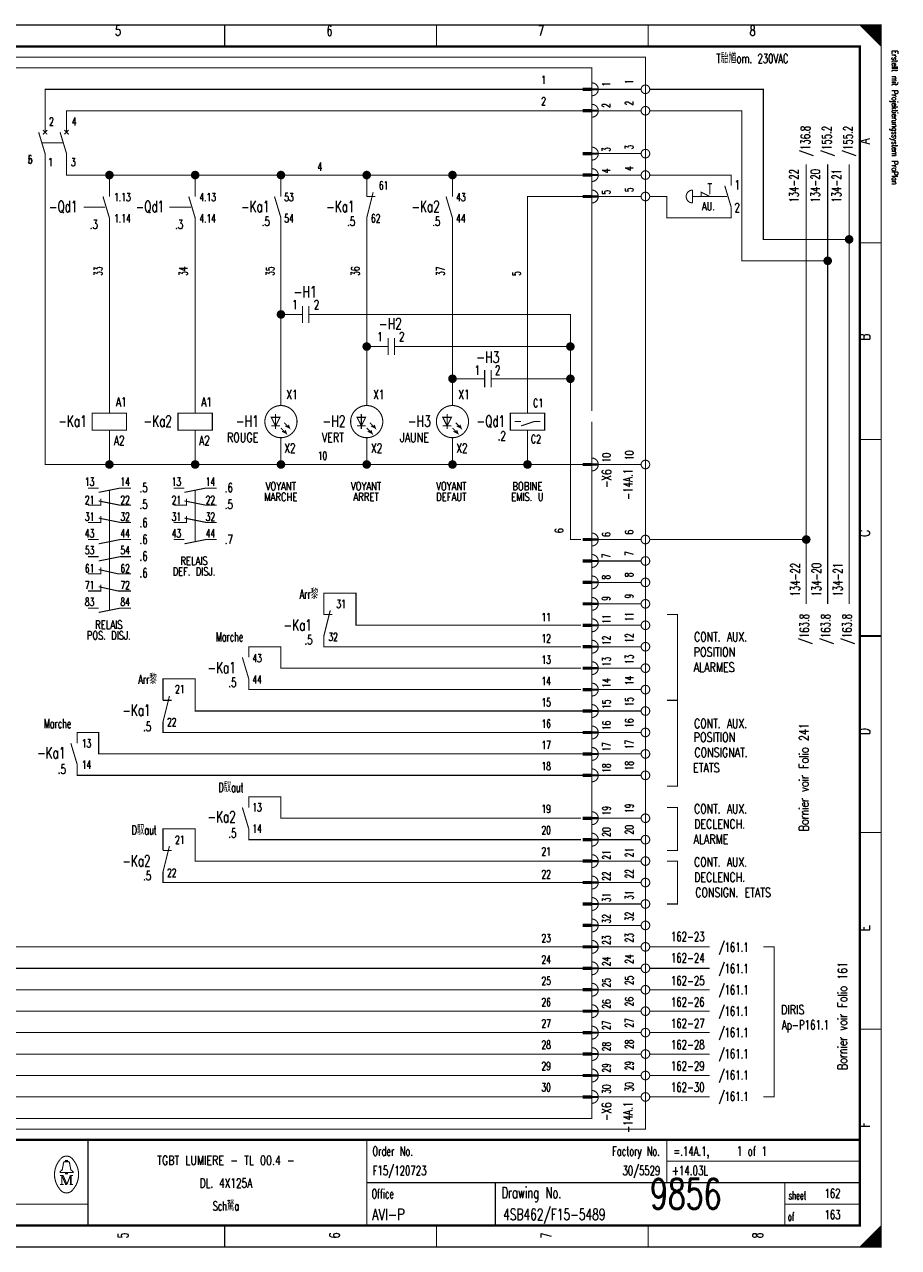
# Model space of a CAD drawing. Extents: x -1 to 409, y 0 to 286.
# Tile 2 of 2: x 205 to 409, y 0 to 285. Entities that reach past the tile are written whole.
import ezdxf
from ezdxf.enums import TextEntityAlignment as Align

# ---------------------------------------------------------------- set-up
doc = ezdxf.new("R2010")
doc.units = 0
doc.header["$MEASUREMENT"] = 0
doc.linetypes.add('GESTRICHELT', pattern=[3.75, 3, -0.75])
doc.layers.get('0').update_dxf_attribs({"color": 9, "linetype": 'CONTINUOUS'})
doc.layers.add('0L', color=7, linetype='CONTINUOUS')
doc.styles.get("Standard").update_dxf_attribs({"font": 'TXT', "bigfont": 'TXT'})

# ---------------------------------------------------------------- blocks, each defined once
blk = doc.blocks.new('BCIRCLE_FILLED')
at = {"color": 0, "linetype": 'Continuous', "const_width": 1, "flags": 128}
blk.add_lwpolyline([(0.5, 0, 1), (-0.5, 0, 1)], format="xyb", close=True, dxfattribs=at)

msp = doc.modelspace()

# ---------------------------------------------------------------- linework, layer by layer
at = {"color": 0, "const_width": 0.25, "flags": 128}
for points in [[(0, 142.5), (0, 285), (405, 285), (405, 0), (0, 0), (0, 142.5)], [(400, 285), (405, 280), (404.75, 280.25), (404.75, 285), (404.5, 285), (404.5, 280.5), (404.25, 280.75), (404.25, 285), (404, 285), (404, 281), (403.75, 281.25), (403.75, 285), (403.5, 285), (403.5, 281.5), (403.25, 281.75)], [(401.5, 283.5), (401.5, 285), (401.25, 285), (401.25, 283.75), (401, 284), (401, 285), (400.75, 285), (400.75, 284.25), (400.5, 284.5), (400.5, 285), (400.25, 285), (400.25, 284.75)], [(403.25, 281.75), (403.25, 285), (403, 285), (403, 282), (402.75, 282.25), (402.75, 285), (402.5, 285), (402.5, 282.5), (402.25, 282.75), (402.25, 285), (402, 285), (402, 283), (401.75, 283.25), (401.75, 285), (401.5, 285)], [(210, 260), (210, 270), (335.5, 270)], [(349, 270), (339, 270)], [(397.5, 235), (377.5, 235), (377.5, 270), (351, 270)], [(215, 260), (215, 265), (335.5, 265)], [(349, 265), (339, 265)], [(392.5, 230), (372.5, 230), (372.5, 265), (351, 265)], [(225, 182.5), (210, 182.5), (210, 255)], [(225, 250), (215, 250), (215, 255)], [(349, 255), (339, 255)], [(387.5, 150), (387.5, 252.5)], [(392.5, 150), (392.5, 252.5)], [(397.5, 150), (397.5, 252.5)], [(225, 245), (225, 250), (245, 250)], [(245, 245), (245, 250), (265, 250)], [(265, 245), (265, 250), (285, 250)], [(285, 245), (285, 250), (305, 250)], [(305, 245), (305, 250), (335.5, 250)], [(349, 250), (339, 250)], [(363, 245), (363, 246), (365, 245)], [(322.5, 194.5), (322.5, 245), (335.5, 245)], [(349, 245), (339, 245)], [(225, 194.5), (225, 240)], [(245, 194.5), (245, 240)], [(265, 196.25), (265, 240)], [(285, 196.25), (285, 240)], [(305, 196.25), (305, 240)], [(267, 217.5), (265, 217.5)], [(294.5, 210), (332.5, 210), (332.5, 217.5), (274.5, 217.5)], [(287, 210), (285, 210)], [(317, 202.5), (332.5, 202.5), (332.5, 210)], [(335.5, 55), (187.5, 55), (187.5, 207.5)], [(335.5, 60), (192.5, 60), (192.5, 207.5)], [(335.5, 65), (197.5, 65), (197.5, 207.5)], [(335.5, 70), (202.5, 70), (202.5, 207.5)], [(309.5, 202.5), (305, 202.5)], [(335, 165), (332.5, 165), (332.5, 202.5)], [(322.5, 194.5), (326.5, 194.5), (326.5, 190.5), (318.5, 190.5), (318.5, 194.5), (322.5, 194.5)], [(264.75, 193.5), (262.75, 193.5), (263.75, 191.5), (264.75, 193.5)], [(265, 191), (266.25, 189.75), (266, 190.5), (266.25, 189.75), (265.25, 190.25)], [(265.75, 192.25), (267, 191), (266.75, 191.75), (267, 191), (266, 191.5)], [(284.75, 193.5), (282.75, 193.5), (283.75, 191.5), (284.75, 193.5)], [(285, 191), (286.25, 189.75), (286, 190.5), (286.25, 189.75), (285.25, 190.25)], [(285.75, 192.25), (287, 191), (286.75, 191.75), (287, 191), (286, 191.5)], [(304.75, 193.5), (302.75, 193.5), (303.75, 191.5), (304.75, 193.5)], [(305, 191), (306.25, 189.75), (306, 190.5), (306.25, 189.75), (305.25, 190.25)], [(305.75, 192.25), (307, 191), (306.75, 191.75), (307, 191), (306, 191.5)], [(321, 191.5), (324, 192.5), (325.5, 192.5)], [(245, 182.5), (225, 182.5), (225, 190.5)], [(265, 182.5), (245, 182.5), (245, 190.5)], [(285, 182.5), (265, 182.5), (265, 188.75)], [(305, 182.5), (285, 182.5), (285, 188.75)], [(322.5, 182.5), (305, 182.5), (305, 188.75)], [(335.5, 182.5), (322.5, 182.5), (322.5, 190.5)], [(349, 182.5), (339, 182.5)], [(222.5, 176), (227.5, 177), (230, 177)], [(242.5, 176), (247.5, 177), (250, 177)], [(335.5, 50), (172.5, 50), (172.5, 175), (103, 175)], [(220, 173), (223, 173), (223, 174.5)], [(222.5, 174), (227.5, 173), (230, 173)], [(240, 173), (243, 173), (243, 174.5)], [(242.5, 174), (247.5, 173), (250, 173)], [(220, 169), (223, 169), (223, 170.5)], [(222.5, 170), (227.5, 169), (230, 169)], [(240, 169), (243, 169), (243, 170.5)], [(242.5, 170), (247.5, 169), (250, 169)], [(222.5, 164), (227.5, 165), (230, 165)], [(242.5, 164), (247.5, 165), (250, 165)], [(349, 165), (339, 165)], [(387.5, 165), (351, 165)], [(222.5, 160), (227.5, 161), (230, 161)], [(349, 160), (339, 160)], [(220, 157), (223, 157), (223, 158.5)], [(222.5, 158), (227, 157), (230, 157)], [(335.5, 45), (167.5, 45), (167.5, 155), (108, 155)], [(220, 153), (223, 153), (223, 154.5)], [(222.5, 154), (227, 153), (230, 153)], [(349, 155), (339, 155)], [(335, 145), (282.5, 145), (282.5, 152.5), (275, 152.5), (275, 147.5)], [(222.5, 148), (227.5, 149), (230, 149)], [(349, 150), (339, 150)], [(355, 127.5), (357.5, 127.5), (357.5, 147.5), (355, 147.5)], [(335, 140), (275, 140), (275, 142.5)], [(349, 145), (339, 145)], [(335, 135), (265, 135), (265, 140), (257.5, 140), (257.5, 137.5)], [(349, 140), (339, 140)], [(335.5, 40), (162.5, 40), (162.5, 135), (113, 135)], [(349, 135), (339, 135)], [(335.5, 125), (245, 125), (245, 132.5), (237.5, 132.5), (237.5, 127.5)], [(335, 130), (257.5, 130), (257.5, 132.5)], [(349, 130), (339, 130)], [(355, 127.5), (357.5, 127.5), (357.5, 107.5), (355, 107.5)], [(349, 125), (339, 125)], [(335.5, 35), (157.5, 35), (157.5, 120), (125, 120)], [(335.5, 115), (222.5, 115), (222.5, 120), (217.5, 120), (217.5, 117.5)], [(335.5, 120), (237.5, 120), (237.5, 122.5)], [(349, 120), (339, 120)], [(349, 115), (339, 115)], [(335.5, 110), (217.5, 110), (217.5, 112.5)], [(349, 110), (339, 110)], [(335, 100), (265, 100), (265, 105), (257.5, 105), (257.5, 102.5)], [(349, 100), (339, 100)], [(355, 102.5), (357.5, 102.5), (357.5, 92.5), (355, 92.5)], [(335.5, 90), (245, 90), (245, 97.5), (237.5, 97.5), (237.5, 92.5)], [(335, 95), (257.5, 95), (257.5, 97.5)], [(349, 95), (339, 95)], [(349, 90), (339, 90)], [(355, 90), (357.5, 90), (357.5, 80), (355, 80)], [(335.5, 85), (237.5, 85), (237.5, 87.5)], [(349, 85), (339, 85)], [(349, 80), (339, 80)], [(349, 75), (339, 75)], [(349, 70), (339, 70)], [(365, 70), (351, 70)], [(377.5, 70), (380, 70), (380, 35), (377.5, 35)], [(349, 65), (339, 65)], [(365, 65), (351, 65)], [(349, 60), (339, 60)], [(365, 60), (351, 60)], [(349, 55), (339, 55)], [(365, 55), (351, 55)], [(349, 50), (339, 50)], [(365, 50), (351, 50)], [(349, 45), (339, 45)], [(365, 45), (351, 45)], [(349, 40), (339, 40)], [(365, 40), (351, 40)], [(349, 35), (339, 35)], [(365, 35), (351, 35)], [(214.8, 19.9), (214.8, 20.2), (215.2, 20.2), (215.2, 19.9)], [(214.8, 17.4), (213.5, 17.4), (213.5, 17.6), (214, 18), (214.3, 19.6)], [(215.2, 17.4), (216.5, 17.4), (216.5, 17.6), (216, 18), (215.7, 19.6)], [(213.9, 16.7), (213.9, 14.6), (213.5, 14.6)], [(213.9, 16.7), (214.8, 14.6), (215.1, 14.6)], [(403, 0), (403, 3), (402.75, 2.75), (402.75, 0), (402.5, 0), (402.5, 2.5), (402.25, 2.25), (402.25, 0), (402, 0), (402, 2), (401.75, 1.75), (401.75, 0), (401.5, 0), (401.5, 1.5), (401.25, 1.25)], [(404.75, 4.75), (404.75, 0), (404.5, 0), (404.5, 4.5), (404.25, 4.25), (404.25, 0), (404, 0), (404, 4), (403.75, 3.75), (403.75, 0), (403.5, 0), (403.5, 3.5), (403.25, 3.25), (403.25, 0), (403, 0)], [(401.25, 1.25), (401.25, 0), (401, 0), (401, 1), (400.75, 0.75), (400.75, 0), (400.5, 0), (400.5, 0.5), (400.25, 0.25), (400.25, 0)]]:
    msp.add_lwpolyline(points, dxfattribs=at)
at = {"color": 0, "flags": 128}
for points, const_width in [([(0, 285), (405, 285), (405, 0), (0, 0)], 0.25), ([(5, 280), (400, 280), (400, 5), (5, 5)], 0.5), ([(5, 280), (400, 280), (400, 5), (5, 5)], 0.25), ([(337.5, 269.75), (335.5, 269.75), (335.5, 270.25), (337.5, 270.25)], 0.25), ([(337.5, 264.75), (335.5, 264.75), (335.5, 265.25), (337.5, 265.25)], 0.25), ([(337.5, 254.75), (335.5, 254.75), (335.5, 255.25), (337.5, 255.25)], 0.25), ([(337.5, 249.75), (335.5, 249.75), (335.5, 250.25), (337.5, 250.25)], 0.25), ([(337.5, 244.75), (335.5, 244.75), (335.5, 245.25), (337.5, 245.25)], 0.25), ([(221, 190.5), (229, 190.5), (229, 194.5), (221, 194.5)], 0.25), ([(241, 190.5), (249, 190.5), (249, 194.5), (241, 194.5)], 0.25), ([(337.5, 182.25), (335.5, 182.25), (335.5, 182.75), (337.5, 182.75)], 0.25), ([(337.5, 164.75), (335.5, 164.75), (335.5, 165.25), (337.5, 165.25)], 0.25), ([(337.5, 159.75), (335.5, 159.75), (335.5, 160.25), (337.5, 160.25)], 0.25), ([(337.5, 154.75), (335.5, 154.75), (335.5, 155.25), (337.5, 155.25)], 0.25), ([(337.5, 149.75), (335.5, 149.75), (335.5, 150.25), (337.5, 150.25)], 0.25), ([(337.5, 144.75), (335.5, 144.75), (335.5, 145.25), (337.5, 145.25)], 0.25), ([(337.5, 139.75), (335.5, 139.75), (335.5, 140.25), (337.5, 140.25)], 0.25), ([(337.5, 134.75), (335.5, 134.75), (335.5, 135.25), (337.5, 135.25)], 0.25), ([(337.5, 129.75), (335.5, 129.75), (335.5, 130.25), (337.5, 130.25)], 0.25), ([(337.5, 124.75), (335.5, 124.75), (335.5, 125.25), (337.5, 125.25)], 0.25), ([(337.5, 119.75), (335.5, 119.75), (335.5, 120.25), (337.5, 120.25)], 0.25), ([(337.5, 114.75), (335.5, 114.75), (335.5, 115.25), (337.5, 115.25)], 0.25), ([(337.5, 109.75), (335.5, 109.75), (335.5, 110.25), (337.5, 110.25)], 0.25), ([(337.5, 99.75), (335.5, 99.75), (335.5, 100.25), (337.5, 100.25)], 0.25), ([(337.5, 94.75), (335.5, 94.75), (335.5, 95.25), (337.5, 95.25)], 0.25), ([(337.5, 89.75), (335.5, 89.75), (335.5, 90.25), (337.5, 90.25)], 0.25), ([(337.5, 84.75), (335.5, 84.75), (335.5, 85.25), (337.5, 85.25)], 0.25), ([(337.5, 79.75), (335.5, 79.75), (335.5, 80.25), (337.5, 80.25)], 0.25), ([(337.5, 74.75), (335.5, 74.75), (335.5, 75.25), (337.5, 75.25)], 0.25), ([(337.5, 69.75), (335.5, 69.75), (335.5, 70.25), (337.5, 70.25)], 0.25), ([(337.5, 64.75), (335.5, 64.75), (335.5, 65.25), (337.5, 65.25)], 0.25), ([(337.5, 59.75), (335.5, 59.75), (335.5, 60.25), (337.5, 60.25)], 0.25), ([(337.5, 54.75), (335.5, 54.75), (335.5, 55.25), (337.5, 55.25)], 0.25), ([(337.5, 49.75), (335.5, 49.75), (335.5, 50.25), (337.5, 50.25)], 0.25), ([(337.5, 44.75), (335.5, 44.75), (335.5, 45.25), (337.5, 45.25)], 0.25), ([(337.5, 39.75), (335.5, 39.75), (335.5, 40.25), (337.5, 40.25)], 0.25), ([(337.5, 34.75), (335.5, 34.75), (335.5, 35.25), (337.5, 35.25)], 0.25), ([(214.8, 17.4), (215.2, 17.4), (215.2, 17.1), (214.8, 17.1)], 0.25)]:
    msp.add_lwpolyline(points, close=True, dxfattribs=dict(at, const_width=const_width))
at = {"color": 0}
for points, const_width in [([(251.875, 285), (251.875, 280)], 0.25), ([(301.25, 285), (301.25, 280)], 0.25), ([(350.625, 285), (350.625, 280)], 0.25), ([(335.5, 270), (337.5, 270)], 0.25), ([(335.5, 265), (337.5, 265)], 0.25), ([(208.5, 260), (210, 255)], 0.25), ([(210.5, 260.5), (209.5, 259.5)], 0.25), ([(209.5, 260.5), (210.5, 259.5)], 0.25), ([(213.5, 260), (215, 255)], 0.25), ([(215.5, 260.5), (214.5, 259.5)], 0.25), ([(214.5, 260.5), (215.5, 259.5)], 0.25), ([(335.5, 255), (337.5, 255)], 0.25), ([(335.5, 250), (337.5, 250)], 0.25), ([(286.5, 246), (285, 240)], 0.25), ([(361, 246.5), (361, 243.5)], 0.25), ([(364.5, 248), (365.5, 248)], 0.25), ([(368.5, 247.5), (370, 242.5)], 0.25), ([(223.5, 245), (225, 240)], 0.25), ([(243.5, 245), (245, 240)], 0.25), ([(263.5, 245), (265, 240)], 0.25), ([(285, 245), (287, 245)], 0.25), ([(303.5, 245), (305, 240)], 0.25), ([(335.5, 245), (337.5, 245)], 0.25), ([(405, 234.167), (400, 234.167)], 0.25), ([(270, 217.5), (267, 217.5)], 0.25), ([(270, 219.5), (270, 215.5)], 0.25), ([(271.5, 219.5), (271.5, 215.5)], 0.25), ([(271.5, 217.5), (274.5, 217.5)], 0.25), ([(290, 212), (290, 208)], 0.25), ([(291.5, 212), (291.5, 208)], 0.25), ([(290, 210), (287, 210)], 0.25), ([(291.5, 210), (294.5, 210)], 0.25), ([(312.5, 202.5), (309.5, 202.5)], 0.25), ([(312.5, 204.5), (312.5, 200.5)], 0.25), ([(314, 204.5), (314, 200.5)], 0.25), ([(314, 202.5), (317, 202.5)], 0.25), ([(263.75, 194.25), (263.75, 190.75)], 0.25), ([(283.75, 194.25), (283.75, 190.75)], 0.25), ([(303.75, 194.25), (303.75, 190.75)], 0.25), ([(262.75, 191.5), (264.75, 191.5)], 0.25), ([(282.75, 191.5), (284.75, 191.5)], 0.25), ([(302.75, 191.5), (304.75, 191.5)], 0.25), ([(319.5, 192.5), (321, 192.5)], 0.25), ([(405, 188.334), (400, 188.334)], 0.25), ([(335.5, 182.5), (337.5, 182.5)], 0.25), ([(220, 177), (222.5, 177)], 0.25), ([(240, 177), (242.5, 177)], 0.25), ([(220, 165), (222.5, 165)], 0.25), ([(240, 165), (242.5, 165)], 0.25), ([(335.5, 165), (337.5, 165)], 0.25), ([(220, 161), (222.5, 161)], 0.25), ([(335.5, 160), (337.5, 160)], 0.25), ([(335.5, 155), (337.5, 155)], 0.25), ([(220, 149), (222.5, 149)], 0.25), ([(276.5, 148.5), (275, 142.5)], 0.25), ([(335.5, 150), (337.5, 150)], 0.25), ([(275, 147.5), (277, 147.5)], 0.25), ([(335.5, 145), (337.5, 145)], 0.25), ([(400, 142.5), (405, 142.5)], 0.5), ([(405, 142.5), (400, 142.5)], 0.25), ([(335.5, 140), (337.5, 140)], 0.25), ([(256, 137.5), (257.5, 132.5)], 0.25), ([(335.5, 135), (337.5, 135)], 0.25), ([(239, 128.5), (237.5, 122.5)], 0.25), ([(335.5, 130), (337.5, 130)], 0.25), ([(237.5, 127.5), (239.5, 127.5)], 0.25), ([(335.5, 125), (337.5, 125)], 0.25), ([(335.5, 120), (337.5, 120)], 0.25), ([(216, 117.5), (217.5, 112.5)], 0.25), ([(335.5, 115), (337.5, 115)], 0.25), ([(335.5, 110), (337.5, 110)], 0.25), ([(256, 102.5), (257.5, 97.5)], 0.25), ([(335.5, 100), (337.5, 100)], 0.25), ([(335.5, 95), (337.5, 95)], 0.25), ([(405, 96.667), (400, 96.667)], 0.25), ([(239, 93.5), (237.5, 87.5)], 0.25), ([(237.5, 92.5), (239.5, 92.5)], 0.25), ([(335.5, 90), (337.5, 90)], 0.25), ([(335.5, 85), (337.5, 85)], 0.25), ([(335.5, 80), (337.5, 80)], 0.25), ([(335.5, 75), (337.5, 75)], 0.25), ([(335.5, 70), (337.5, 70)], 0.25), ([(335.5, 65), (337.5, 65)], 0.25), ([(335.5, 60), (337.5, 60)], 0.25), ([(335.5, 55), (337.5, 55)], 0.25), ([(335.5, 50), (337.5, 50)], 0.25), ([(405, 50.834), (400, 50.834)], 0.25), ([(335.5, 45), (337.5, 45)], 0.25), ([(335.5, 40), (337.5, 40)], 0.25), ([(335.5, 35), (337.5, 35)], 0.25), ([(400, 25), (5, 25)], 0.5), ([(220, 25), (220, 5)], 0.25), ([(285, 25), (285, 5)], 0.25), ([(355, 25), (355, 15)], 0.25), ([(214.6, 19.9), (215.5, 19.9)], 0.25), ([(355, 20), (400, 20)], 0.25), ([(213.5, 16.7), (214.2, 16.7)], 0.25), ([(213.9, 14.6), (214.3, 14.6)], 0.25), ([(214.2, 16.7), (215.1, 14.6)], 0.25), ([(215.1, 14.6), (215.9, 16.7)], 0.25), ([(216.5, 14.6), (215.7, 14.6)], 0.25), ([(215.9, 14.6), (215.9, 16.7)], 0.25), ([(215.9, 16.7), (216.5, 16.7)], 0.25), ([(216.1, 16.7), (216.1, 14.6)], 0.25), ([(285, 15), (400, 15)], 0.25), ([(315, 15), (315, 5)], 0.25), ([(382.5, 15), (382.5, 5)], 0.25), ([(5, 10), (220, 10)], 0.25), ([(382.5, 10), (400, 10)], 0.25), ([(251.875, 0), (251.875, 5)], 0.25), ([(301.25, 0), (301.25, 5)], 0.25), ([(350.625, 0), (350.625, 5)], 0.25), ([(405, 5), (400, 0)], 0.25)]:
    msp.add_lwpolyline(points, dxfattribs=dict(at, const_width=const_width))
at = {"color": 0, "linetype": 'GESTRICHELT', "const_width": 0.25, "flags": 128}
for points in [[(67.5, 277.5), (350, 277.5), (350, 27.5), (125, 27.5), (125, 65), (67.5, 65), (67.5, 277.5)], [(70, 250), (150, 250), (150, 275), (337.5, 275), (337.5, 225)], [(337.5, 192.5), (337.5, 30), (150, 30), (150, 82.5), (70, 82.5), (70, 250)], [(370, 247.5), (370, 250), (351, 250)], [(370, 242.5), (370, 240), (355, 240), (355, 245), (351, 245)]]:
    msp.add_lwpolyline(points, dxfattribs=at)
at = {"color": 0, "const_width": 0.25, "flags": 128}
for points in [[(337.5, 268.5, 1), (337.5, 271.5, 1)], [(337.5, 263.5, 1), (337.5, 266.5, 1)], [(337.5, 253.5, 1), (337.5, 256.5, 1)], [(337.5, 248.5, 1), (337.5, 251.5, 1)], [(337.5, 243.5, 1), (337.5, 246.5, 1)], [(361, 246.5, 1), (361, 243.5, 1)], [(337.5, 181, 1), (337.5, 184, 1)], [(337.5, 163.5, 1), (337.5, 166.5, 1)], [(337.5, 158.5, 1), (337.5, 161.5, 1)], [(337.5, 153.5, 1), (337.5, 156.5, 1)], [(337.5, 148.5, 1), (337.5, 151.5, 1)], [(337.5, 143.5, 1), (337.5, 146.5, 1)], [(337.5, 138.5, 1), (337.5, 141.5, 1)], [(337.5, 133.5, 1), (337.5, 136.5, 1)], [(337.5, 128.5, 1), (337.5, 131.5, 1)], [(337.5, 123.5, 1), (337.5, 126.5, 1)], [(337.5, 118.5, 1), (337.5, 121.5, 1)], [(337.5, 113.5, 1), (337.5, 116.5, 1)], [(337.5, 108.5, 1), (337.5, 111.5, 1)], [(337.5, 98.5, 1), (337.5, 101.5, 1)], [(337.5, 93.5, 1), (337.5, 96.5, 1)], [(337.5, 88.5, 1), (337.5, 91.5, 1)], [(337.5, 83.5, 1), (337.5, 86.5, 1)], [(337.5, 78.5, 1), (337.5, 81.5, 1)], [(337.5, 73.5, 1), (337.5, 76.5, 1)], [(337.5, 68.5, 1), (337.5, 71.5, 1)], [(337.5, 63.5, 1), (337.5, 66.5, 1)], [(337.5, 58.5, 1), (337.5, 61.5, 1)], [(337.5, 53.5, 1), (337.5, 56.5, 1)], [(337.5, 48.5, 1), (337.5, 51.5, 1)], [(337.5, 43.5, 1), (337.5, 46.5, 1)], [(337.5, 38.5, 1), (337.5, 41.5, 1)], [(337.5, 33.5, 1), (337.5, 36.5, 1)], [(213.499601, 20.388348, 0.373815), (213.488, 13.425, 0.373815)], [(216.493359, 20.403602, 0.530775), (213.513, 20.413, 0.530775)], [(214.6, 19.9, 0.414214), (214.3, 19.6, 0.414214)], [(215.7, 19.6, 0.414214), (215.4, 19.9, 0.414214)], [(216.498075, 13.401685, 0.378582), (216.463, 20.438, 0.378582)], [(213.502705, 13.401803, 0.532213), (216.488, 13.388, 0.532213)]]:
    msp.add_lwpolyline(points, format="xyb", dxfattribs=at)
for points in [[(351, 270, 1), (349, 270, 1)], [(351, 265, 1), (349, 265, 1)], [(351, 255, 1), (349, 255, 1)], [(351, 250, 1), (349, 250, 1)], [(351, 245, 1), (349, 245, 1)], [(268.75, 192.5, 1), (261.25, 192.5, 1)], [(288.75, 192.5, 1), (281.25, 192.5, 1)], [(308.75, 192.5, 1), (301.25, 192.5, 1)], [(351, 182.5, 1), (349, 182.5, 1)], [(351, 165, 1), (349, 165, 1)], [(351, 160, 1), (349, 160, 1)], [(351, 155, 1), (349, 155, 1)], [(351, 150, 1), (349, 150, 1)], [(351, 145, 1), (349, 145, 1)], [(351, 140, 1), (349, 140, 1)], [(351, 135, 1), (349, 135, 1)], [(351, 130, 1), (349, 130, 1)], [(351, 125, 1), (349, 125, 1)], [(351, 120, 1), (349, 120, 1)], [(351, 115, 1), (349, 115, 1)], [(351, 110, 1), (349, 110, 1)], [(351, 100, 1), (349, 100, 1)], [(351, 95, 1), (349, 95, 1)], [(351, 90, 1), (349, 90, 1)], [(351, 85, 1), (349, 85, 1)], [(351, 80, 1), (349, 80, 1)], [(351, 75, 1), (349, 75, 1)], [(351, 70, 1), (349, 70, 1)], [(351, 65, 1), (349, 65, 1)], [(351, 60, 1), (349, 60, 1)], [(351, 55, 1), (349, 55, 1)], [(351, 50, 1), (349, 50, 1)], [(351, 45, 1), (349, 45, 1)], [(351, 40, 1), (349, 40, 1)], [(351, 35, 1), (349, 35, 1)]]:
    msp.add_lwpolyline(points, format="xyb", close=True, dxfattribs=at)
at = {"color": 0, "linetype": 'GESTRICHELT', "const_width": 0.25}
for points in [[(209.25, 257.5), (214.25, 257.5)], [(365, 248), (365, 245.5)], [(219, 242.5), (224, 242.5)], [(239, 242.5), (244, 242.5)], [(367, 245), (361, 245)], [(364, 245), (369, 245)], [(337.5, 195), (337.5, 230)], [(225, 164.5), (225, 176.5)], [(245, 164.5), (245, 176.5)], [(225, 148.5), (225, 169)]]:
    msp.add_lwpolyline(points, dxfattribs=at)
at = {"layer": '0L', "color": 0}
for points in [[(338.95, 270.25), (337.55, 270.25), (338.95, 269.75), (337.55, 269.75)], [(338.95, 265.25), (337.55, 265.25), (338.95, 264.75), (337.55, 264.75)], [(338.95, 255.25), (337.55, 255.25), (338.95, 254.75), (337.55, 254.75)], [(338.95, 250.25), (337.55, 250.25), (338.95, 249.75), (337.55, 249.75)], [(338.95, 245.25), (337.55, 245.25), (338.95, 244.75), (337.55, 244.75)], [(338.95, 182.75), (337.55, 182.75), (338.95, 182.25), (337.55, 182.25)], [(338.95, 165.25), (337.55, 165.25), (338.95, 164.75), (337.55, 164.75)], [(338.95, 160.25), (337.55, 160.25), (338.95, 159.75), (337.55, 159.75)], [(338.95, 155.25), (337.55, 155.25), (338.95, 154.75), (337.55, 154.75)], [(338.95, 150.25), (337.55, 150.25), (338.95, 149.75), (337.55, 149.75)], [(338.95, 145.25), (337.55, 145.25), (338.95, 144.75), (337.55, 144.75)], [(338.95, 140.25), (337.55, 140.25), (338.95, 139.75), (337.55, 139.75)], [(338.95, 135.25), (337.55, 135.25), (338.95, 134.75), (337.55, 134.75)], [(338.95, 130.25), (337.55, 130.25), (338.95, 129.75), (337.55, 129.75)], [(338.95, 125.25), (337.55, 125.25), (338.95, 124.75), (337.55, 124.75)], [(338.95, 120.25), (337.55, 120.25), (338.95, 119.75), (337.55, 119.75)], [(338.95, 115.25), (337.55, 115.25), (338.95, 114.75), (337.55, 114.75)], [(338.95, 110.25), (337.55, 110.25), (338.95, 109.75), (337.55, 109.75)], [(338.95, 100.25), (337.55, 100.25), (338.95, 99.75), (337.55, 99.75)], [(338.95, 95.25), (337.55, 95.25), (338.95, 94.75), (337.55, 94.75)], [(338.95, 90.25), (337.55, 90.25), (338.95, 89.75), (337.55, 89.75)], [(338.95, 85.25), (337.55, 85.25), (338.95, 84.75), (337.55, 84.75)], [(338.95, 80.25), (337.55, 80.25), (338.95, 79.75), (337.55, 79.75)], [(338.95, 75.25), (337.55, 75.25), (338.95, 74.75), (337.55, 74.75)], [(338.95, 70.25), (337.55, 70.25), (338.95, 69.75), (337.55, 69.75)], [(338.95, 65.25), (337.55, 65.25), (338.95, 64.75), (337.55, 64.75)], [(338.95, 60.25), (337.55, 60.25), (338.95, 59.75), (337.55, 59.75)], [(338.95, 55.25), (337.55, 55.25), (338.95, 54.75), (337.55, 54.75)], [(338.95, 50.25), (337.55, 50.25), (338.95, 49.75), (337.55, 49.75)], [(338.95, 45.25), (337.55, 45.25), (338.95, 44.75), (337.55, 44.75)], [(338.95, 40.25), (337.55, 40.25), (338.95, 39.75), (337.55, 39.75)], [(338.95, 35.25), (337.55, 35.25), (338.95, 34.75), (337.55, 34.75)]]:
    msp.add_solid(points, dxfattribs=at)

# ---------------------------------------------------------------- block references
at = {"color": 0}
for p in [(225, 250), (245, 250), (265, 250), (285, 250), (305, 250), (397.5, 235), (392.5, 230), (265, 217.5), (285, 210), (332.5, 210), (305, 202.5), (332.5, 202.5), (225, 182.5), (245, 182.5), (265, 182.5), (285, 182.5), (305, 182.5), (322.5, 182.5), (387.5, 165)]:
    msp.add_blockref('BCIRCLE_FILLED', p, dxfattribs=at)

# ---------------------------------------------------------------- texts
for s, height, width, p in [('5', 2.38125, 0.672, (226.989415, 284.858032)), ('6', 2.38125, 0.672, (276.323163, 284.858032)), ('7', 2.38125, 0.672, (325.656912, 284.858032)), ('8', 2.38125, 0.672, (374.99066, 284.858032)), ('AU.', 1.905, 0.738667, (364.698007, 243.687422)), ('-H1', 2.619375, 0.709333, (270.644458, 224.09589)), ('-H2', 2.619375, 0.709333, (290.519925, 216.64259)), ('-H3', 2.619375, 0.709333, (313.234745, 208.834371)), ('VOYANT', 1.905, 0.76, (264.965753, 178.382316)), ('VOYANT', 1.905, 0.76, (284.84122, 178.382316)), ('VOYANT', 1.905, 0.76, (304.716687, 178.382316)), ('BOBINE', 1.905, 0.76, (322.46264, 178.382316)), ('MARCHE', 1.905, 0.76, (264.965753, 175.897883)), ('ARRET', 1.905, 0.76, (284.84122, 175.897883)), ('DEFAUT', 1.905, 0.76, (304.716687, 175.897883)), ('EMIS. U', 1.905, 0.741714, (322.46264, 175.897883)), ('RELAIS', 1.905, 0.76, (244.735367, 160.991283)), ('DEF. DISJ.', 1.905, 0.7408, (244.735367, 158.506849)), ('RELAIS', 1.905, 0.76, (224.8599, 146.084682)), ('POS. DISJ.', 1.905, 0.7408, (224.8599, 143.600249)), ('TGBT LUMIERE - TL 00.4 -', 2.143125, 0.754667, (252.188667, 21.295143)), ('DL. 4X125A', 2.143125, 0.712, (252.188667, 15.971357)), ('Sch駑a', 2.143125, 0.626667, (252.188667, 10.647572))]:
    msp.add_text(s, height=height, dxfattribs=dict(at, width=width)).set_placement(p, align=Align.TOP_CENTER)
for s, height, width, p in [('T駘馗om. 230VAC', 2.143125, 0.669867, (366.520517, 278.256538)), ('1', 1.905, 0.672, (325.7066, 273.145704)), ('2', 1.905, 0.672, (325.7066, 268.176837)), ('1', 1.905, 0.672, (210.712827, 253.980075)), ('3', 1.905, 0.672, (216.036613, 253.980075)), ('4', 1.905, 0.672, (273.533499, 252.915318)), ('1', 2.143125, 0.672, (370.78132, 248.798257)), ('1.13', 1.905, 0.678, (226.098568, 245.816936)), ('4.13', 1.905, 0.678, (245.974035, 245.816936)), ('53', 1.905, 0.672, (265.774969, 245.816936)), ('43', 1.905, 0.672, (305.880822, 245.816936)), ('2', 2.143125, 0.672, (370.78132, 243.474471)), ('1.14', 1.905, 0.678, (226.098568, 240.84807)), ('4.14', 1.905, 0.678, (245.974035, 240.84807)), ('54', 1.905, 0.672, (265.774969, 240.84807)), ('62', 1.905, 0.672, (286.005355, 240.84807)), ('44', 1.905, 0.672, (305.880822, 240.84807)), ('A2', 2.143125, 0.716, (226.036457, 189.171856)), ('A2', 2.143125, 0.716, (245.911924, 189.171856)), ('C2', 1.905, 0.716, (323.284278, 189.384807)), ('X2', 2.143125, 0.716, (265.787391, 187.39726)), ('10', 1.905, 0.672, (273.583188, 185.480697)), ('X2', 2.143125, 0.716, (286.017777, 187.39726)), ('X2', 2.143125, 0.716, (305.893244, 187.39726)), ('13', 1.905, 0.672, (219.280573, 179.447073)), ('.5', 2.143125, 0.684, (232.032814, 178.169365)), ('.5', 2.143125, 0.684, (232.032814, 178.169365)), ('13', 1.905, 0.672, (239.510959, 179.447073)), ('.6', 2.143125, 0.684, (251.908281, 178.169365)), ('.6', 2.143125, 0.684, (251.908281, 178.169365)), ('21', 1.905, 0.672, (219.280573, 175.188045)), ('.5', 2.143125, 0.684, (232.032814, 174.265255)), ('.5', 2.143125, 0.684, (232.032814, 174.265255)), ('21', 1.905, 0.672, (239.510959, 175.188045)), ('.5', 2.143125, 0.684, (251.908281, 174.265255)), ('.5', 2.143125, 0.684, (251.908281, 174.265255)), ('31', 1.905, 0.672, (219.280573, 171.283935)), ('31', 1.905, 0.672, (239.510959, 171.283935)), ('.6', 2.143125, 0.684, (232.032814, 170.006227)), ('.6', 2.143125, 0.684, (232.032814, 170.006227)), ('43', 1.905, 0.672, (219.280573, 167.379826)), ('.6', 2.143125, 0.684, (232.032814, 166.102117)), ('.6', 2.143125, 0.684, (232.032814, 166.102117)), ('43', 1.905, 0.672, (239.510959, 167.379826)), ('.7', 2.143125, 0.684, (251.908281, 166.102117)), ('.7', 2.143125, 0.684, (251.908281, 166.102117)), ('53', 1.905, 0.672, (219.280573, 163.475716)), ('.6', 2.143125, 0.684, (232.032814, 162.198007)), ('.6', 2.143125, 0.684, (232.032814, 162.198007)), ('61', 1.905, 0.672, (219.280573, 159.216687)), ('.6', 2.143125, 0.684, (232.032814, 158.293898)), ('.6', 2.143125, 0.684, (232.032814, 158.293898)), ('71', 1.905, 0.672, (219.280573, 155.312578)), ('83', 1.905, 0.672, (219.280573, 151.408468)), ('11', 1.905, 0.672, (325.756289, 147.859278)), ('32', 1.905, 0.672, (276.067621, 143.24533)), ('12', 1.905, 0.672, (325.756289, 142.890411)), ('CONT. AUX.', 2.143125, 0.7408, (361.352895, 143.387298)), ('POSITION', 2.143125, 0.76, (361.253518, 139.838107)), ('43', 1.905, 0.672, (258.321669, 138.276463)), ('13', 1.905, 0.672, (325.756289, 137.921544)), ('ALARMES', 2.143125, 0.76, (361.253518, 136.288917)), ('44', 1.905, 0.672, (258.321669, 133.307597)), ('14', 1.905, 0.672, (325.756289, 132.952677)), ('15', 1.905, 0.672, (325.756289, 127.983811)), ('22', 1.905, 0.672, (238.446202, 123.369863)), ('16', 1.905, 0.672, (325.756289, 123.014944)), ('CONT. AUX.', 2.143125, 0.7408, (361.352895, 123.156912)), ('POSITION', 2.143125, 0.76, (361.253518, 119.96264)), ('13', 1.905, 0.672, (218.570735, 118.400996)), ('17', 1.905, 0.672, (325.756289, 118.046077)), ('CONSIGNAT.', 2.143125, 0.7536, (361.402584, 116.41345)), ('14', 1.905, 0.672, (218.570735, 113.43213)), ('18', 1.905, 0.672, (325.756289, 113.07721)), ('ETATS', 2.143125, 0.76, (361.104452, 112.864259)), ('13', 1.905, 0.672, (258.321669, 103.494396)), ('19', 1.905, 0.672, (325.756289, 103.139477)), ('CONT. AUX.', 2.143125, 0.7408, (361.352895, 103.281445)), ('14', 1.905, 0.672, (258.321669, 98.525529)), ('20', 1.905, 0.672, (325.756289, 98.17061)), ('DECLENCH.', 2.143125, 0.752889, (361.365318, 99.732254)), ('ALARME', 2.143125, 0.76, (361.191407, 96.183064)), ('21', 1.905, 0.672, (325.756289, 93.201743)), ('CONT. AUX.', 2.143125, 0.7408, (361.352895, 90.859278)), ('22', 1.905, 0.672, (238.446202, 88.232877)), ('22', 1.905, 0.672, (325.756289, 87.877958)), ('DECLENCH.', 2.143125, 0.752889, (361.365318, 87.310087)), ('CONSIGN. ETATS', 2.143125, 0.750857, (361.613761, 83.760897)), ('23', 1.905, 0.672, (325.756289, 72.971357)), ('/161.1', 2.143125, 0.68, (367.075965, 70.983811)), ('24', 1.905, 0.672, (325.756289, 68.002491)), ('/161.1', 2.143125, 0.68, (367.075965, 66.014944)), ('25', 1.905, 0.672, (325.756289, 63.033624)), ('/161.1', 2.143125, 0.68, (367.075965, 61.046077)), ('26', 1.905, 0.672, (325.756289, 58.064757)), ('/161.1', 2.143125, 0.68, (367.075965, 56.07721)), ('DIRIS', 2.143125, 0.76, (381.640068, 56.43213)), ('27', 1.905, 0.672, (325.756289, 53.09589)), ('Ap-P161.1', 2.143125, 0.688889, (381.813979, 52.882939)), ('/161.1', 2.143125, 0.68, (367.075965, 51.108344)), ('28', 1.905, 0.672, (325.756289, 48.127024)), ('/161.1', 2.143125, 0.68, (367.075965, 46.139477)), ('29', 1.905, 0.672, (325.756289, 43.158157)), ('/161.1', 2.143125, 0.68, (367.075965, 41.17061)), ('30', 1.905, 0.672, (325.756289, 38.18929)), ('/161.1', 2.143125, 0.68, (367.075965, 36.201743)), ('Order No.', 2.143125, 0.656889, (286.328331, 23.424658)), ('=.14A.1,    1 of 1', 2.143125, 0.682222, (356.495828, 23.424658)), ('Office', 2.143125, 0.626667, (286.154421, 13.486924)), ('Drawing No.', 2.619375, 0.646545, (316.427242, 13.983811)), ('sheet', 1.905, 0.6, (383.377397, 12.990037)), ('of', 1.905, 0.6, (383.228331, 8.021171))]:
    msp.add_text(s, height=height, dxfattribs=dict(at, width=width)).set_placement(p, align=Align.TOP_LEFT)
for s, height, rotation, width, p in [('Erstellt mit Projektierungssystem ProPlan', 1.42875, 270, 0.622634, (407.023879, 279.056912)), ('1', 1.905, 90, 0.672, (347.711582, 271.209755)), ('2', 1.905, 90, 0.672, (347.711582, 266.240889)), ('3', 1.905, 90, 0.672, (347.711582, 255.948236)), ('4', 1.905, 90, 0.672, (347.711582, 250.979369)), ('5', 1.905, 90, 0.672, (347.711582, 246.010503)), ('33', 1.905, 90, 0.672, (223.894521, 226.489955)), ('34', 1.905, 90, 0.672, (243.769988, 226.489955)), ('35', 1.905, 90, 0.672, (264.000374, 226.489955)), ('36', 1.905, 90, 0.672, (283.875841, 226.489955)), ('37', 1.905, 90, 0.672, (303.751308, 226.489955)), ('5', 1.905, 90, 0.672, (321.447572, 226.489955)), ('10', 1.905, 90, 0.672, (347.76127, 183.544749)), ('6', 1.905, 90, 0.672, (331.385305, 166.508635)), ('6', 1.905, 90, 0.672, (347.711582, 166.153716)), ('7', 1.905, 90, 0.672, (347.711582, 161.184849)), ('8', 1.905, 90, 0.672, (347.711582, 156.215982)), ('134-22', 2.143125, 90, 0.676, (386.63378, 151.727382)), ('134-20', 2.143125, 90, 0.676, (391.602646, 151.727382)), ('134-21', 2.143125, 90, 0.676, (396.571513, 151.727382)), ('9', 1.905, 90, 0.672, (347.711582, 151.247115)), ('11', 1.905, 90, 0.672, (347.76127, 145.923329)), ('12', 1.905, 90, 0.672, (347.76127, 140.954463)), ('13', 1.905, 90, 0.672, (347.76127, 135.985596)), ('14', 1.905, 90, 0.672, (347.76127, 131.016729)), ('15', 1.905, 90, 0.672, (347.76127, 126.047862)), ('16', 1.905, 90, 0.672, (347.76127, 121.078996)), ('17', 1.905, 90, 0.672, (347.76127, 116.110129)), ('18', 1.905, 90, 0.672, (347.76127, 111.141262)), ('19', 1.905, 90, 0.672, (347.76127, 101.203529)), ('20', 1.905, 90, 0.672, (347.76127, 96.234662)), ('21', 1.905, 90, 0.672, (347.76127, 90.910876)), ('22', 1.905, 90, 0.672, (347.76127, 85.942009)), ('31', 1.905, 90, 0.672, (347.76127, 80.973143)), ('32', 1.905, 90, 0.672, (347.76127, 76.004276)), ('23', 1.905, 90, 0.672, (347.76127, 71.035409)), ('24', 1.905, 90, 0.672, (347.76127, 66.066542)), ('25', 1.905, 90, 0.672, (347.76127, 61.097676)), ('26', 1.905, 90, 0.672, (347.76127, 56.128809)), ('27', 1.905, 90, 0.672, (347.76127, 51.159942)), ('28', 1.905, 90, 0.672, (347.76127, 46.191075)), ('29', 1.905, 90, 0.672, (347.76127, 41.222209)), ('30', 1.905, 90, 0.672, (347.76127, 36.253342))]:
    msp.add_text(s, height=height, rotation=rotation, dxfattribs=dict(at, width=width)).set_placement(p, align=Align.BOTTOM_LEFT)
for s, height, width, p in [('1', 1.905, 0.672, (339.903362, 270.66127)), ('2', 1.905, 0.672, (339.903362, 265.692403)), ('/136.8', 2.143125, 0.68, (386.241594, 254.476961)), ('/155.2', 2.143125, 0.68, (391.210461, 254.476961)), ('/155.2', 2.143125, 0.68, (396.179328, 254.476961)), ('A', 2.38125, 0.76, (399.909527, 257.174346)), ('3', 1.905, 0.672, (339.903362, 255.399751)), ('4', 1.905, 0.672, (339.903362, 250.430884)), ('5', 1.905, 0.672, (339.903362, 245.462017)), ('B', 2.38125, 0.76, (399.909527, 211.389788)), ('10', 1.905, 0.672, (339.953051, 182.996264)), ('6', 1.905, 0.672, (339.903362, 165.60523)), ('C', 2.38125, 0.76, (399.921949, 165.60523)), ('7', 1.905, 0.672, (339.903362, 160.636364)), ('8', 1.905, 0.672, (339.903362, 155.667497)), ('9', 1.905, 0.672, (339.903362, 150.69863)), ('11', 1.905, 0.672, (339.953051, 145.374844)), ('12', 1.905, 0.672, (339.953051, 140.405978)), ('13', 1.905, 0.672, (339.953051, 135.437111)), ('14', 1.905, 0.672, (339.953051, 130.468244)), ('15', 1.905, 0.672, (339.953051, 125.499377)), ('16', 1.905, 0.672, (339.953051, 120.530511)), ('D', 2.38125, 0.76, (399.921949, 119.465753)), ('17', 1.905, 0.672, (339.953051, 115.561644)), ('Bornier voir Folio 241', 2.143125, 0.76, (385.877726, 96.972196)), ('18', 1.905, 0.672, (339.953051, 110.592777)), ('19', 1.905, 0.672, (339.953051, 100.655044)), ('20', 1.905, 0.672, (339.953051, 95.686177)), ('21', 1.905, 0.672, (339.953051, 90.362391)), ('22', 1.905, 0.672, (339.953051, 85.393524)), ('31', 1.905, 0.672, (339.953051, 80.424658)), ('32', 1.905, 0.672, (339.953051, 75.455791)), ('E', 2.38125, 0.76, (399.909527, 73.681196)), ('23', 1.905, 0.672, (339.953051, 70.486924)), ('24', 1.905, 0.672, (339.953051, 65.518057)), ('Bornier voir Folio 161', 2.143125, 0.76, (394.882159, 41.279963)), ('25', 1.905, 0.672, (339.953051, 60.549191)), ('26', 1.905, 0.672, (339.953051, 55.580324)), ('27', 1.905, 0.672, (339.953051, 50.611457)), ('28', 1.905, 0.672, (339.953051, 45.64259)), ('29', 1.905, 0.672, (339.953051, 40.673724)), ('30', 1.905, 0.672, (339.953051, 35.704857)), ('F', 2.38125, 0.76, (399.909527, 27.896638))]:
    msp.add_text(s, height=height, rotation=90, dxfattribs=dict(at, width=width)).set_placement(p, align=Align.TOP_LEFT)
for s, height, width, p in [('2', 1.905, 0.672, (210.932877, 260.964882)), ('4', 1.905, 0.672, (216.256663, 260.964882)), ('5', 1.905, 0.672, (205.96401, 252.091905)), ('6', 1.905, 0.672, (205.96401, 252.091905)), ('61', 1.905, 0.672, (287.865131, 246.058281)), ('2', 2.143125, 0.672, (272.688792, 218.062267)), ('2', 2.143125, 0.672, (292.564259, 210.608966)), ('2', 2.143125, 0.672, (314.924159, 202.800747)), ('X1', 2.143125, 0.716, (266.282503, 197.122042)), ('X1', 2.143125, 0.716, (286.512889, 197.122042)), ('X1', 2.143125, 0.716, (306.388356, 197.122042)), ('A1', 2.143125, 0.716, (226.531569, 195.347447)), ('A1', 2.143125, 0.716, (246.407036, 195.347447)), ('C1', 1.905, 0.716, (323.77939, 195.304857)), ('31', 1.905, 0.672, (277.927397, 148.455542)), ('21', 1.905, 0.672, (240.305978, 128.580075)), ('21', 1.905, 0.672, (240.305978, 93.443088)), ('F15/120723', 2.143125, 0.6832, (286.390442, 16.113325)), ('+14.03L', 2.143125, 0.691429, (356.16043, 16.113325)), ('9856', 7, 0.6928, (351.081462, 6.783637)), ('162', 2.143125, 0.672, (391.771233, 10.789539)), ('AVI-P', 2.619375, 0.7472, (286.241376, 5.508344)), ('4SB462/F15-5489', 2.619375, 0.6928, (316.787484, 5.508344)), ('163', 2.143125, 0.672, (391.771233, 5.820672))]:
    msp.add_text(s, height=height, dxfattribs=dict(at, width=width)).set_placement(p, align=Align.BOTTOM_LEFT)
for s, width, p in [('134-22', 0.676, (386.34807, 251.424658)), ('134-20', 0.676, (391.316936, 251.424658)), ('134-21', 0.676, (396.285803, 251.424658)), ('-14A.1', 0.694667, (347.661893, 181.505604)), ('-14A.1', 0.694667, (347.661893, 33.859278))]:
    msp.add_text(s, height=2.143125, rotation=90, dxfattribs=dict(at, width=width)).set_placement(p, align=Align.BOTTOM_RIGHT)
for s, height, width, p in [('-Qd1', 2.619375, 0.682, (217.557441, 243.971357)), ('-Qd1', 2.619375, 0.682, (237.787827, 243.971357)), ('-Ka1', 2.619375, 0.682, (262.286115, 243.971357)), ('-Ka1', 2.619375, 0.682, (282.161582, 243.971357)), ('-Ka2', 2.619375, 0.682, (302.037049, 243.971357)), ('.5', 2.143125, 0.684, (262.428082, 240.280199)), ('.5', 2.143125, 0.684, (262.428082, 240.280199)), ('.5', 2.143125, 0.684, (282.303549, 240.280199)), ('.5', 2.143125, 0.684, (282.303549, 240.280199)), ('.5', 2.143125, 0.684, (302.179016, 240.280199)), ('.5', 2.143125, 0.684, (302.179016, 240.280199)), ('.3', 2.143125, 0.684, (222.322229, 239.570361)), ('.3', 2.143125, 0.684, (222.322229, 239.570361)), ('.3', 2.143125, 0.684, (242.197696, 239.570361)), ('.3', 2.143125, 0.684, (242.197696, 239.570361)), ('-Ka2', 2.619375, 0.682, (239.571295, 193.927771)), ('-H2', 2.619375, 0.709333, (280.085305, 193.927771)), ('-H3', 2.619375, 0.709333, (299.960772, 193.927771)), ('-Qd1', 2.619375, 0.682, (317.289695, 193.927771)), ('-Ka1', 2.619375, 0.682, (219.695828, 193.927771)), ('-H1', 2.619375, 0.709333, (259.854919, 193.927771)), ('ROUGE', 2.143125, 0.76, (259.73957, 189.881694)), ('VERT', 2.143125, 0.76, (279.686021, 189.881694)), ('JAUNE', 2.143125, 0.76, (299.517123, 189.881694)), ('.2', 2.143125, 0.684, (317.440535, 190.236613)), ('.2', 2.143125, 0.684, (317.440535, 190.236613)), ('14', 1.905, 0.672, (229.757783, 179.447073)), ('14', 1.905, 0.672, (249.63325, 179.447073)), ('22', 1.905, 0.672, (229.757783, 175.188045)), ('22', 1.905, 0.672, (249.63325, 175.188045)), ('32', 1.905, 0.672, (229.757783, 171.283935)), ('32', 1.905, 0.672, (249.63325, 171.283935)), ('44', 1.905, 0.672, (229.757783, 167.379826)), ('44', 1.905, 0.672, (249.63325, 167.379826)), ('54', 1.905, 0.672, (229.757783, 163.475716)), ('62', 1.905, 0.672, (229.757783, 159.216687)), ('72', 1.905, 0.672, (229.757783, 155.312578)), ('84', 1.905, 0.672, (229.757783, 151.408468)), ('Arr黎', 2.143125, 0.632, (273.687889, 153.325031)), ('-Ka1', 2.619375, 0.682, (272.223848, 146.368618)), ('Marche', 2.143125, 0.626667, (256.216999, 143.387298)), ('.5', 2.143125, 0.684, (272.365816, 142.67746)), ('.5', 2.143125, 0.684, (272.365816, 142.67746)), ('-Ka1', 2.619375, 0.682, (254.477895, 136.430884)), ('Arr黎', 2.143125, 0.632, (236.066469, 133.449564)), ('.5', 2.143125, 0.684, (254.619863, 132.739726)), ('.5', 2.143125, 0.684, (254.619863, 132.739726)), ('-Ka1', 2.619375, 0.682, (234.602428, 126.493151)), ('Marche', 2.143125, 0.626667, (216.111146, 123.156912)), ('.5', 2.143125, 0.684, (234.744396, 122.447073)), ('.5', 2.143125, 0.684, (234.744396, 122.447073)), ('-Ka1', 2.619375, 0.682, (214.726961, 116.555417)), ('.5', 2.143125, 0.684, (214.868929, 112.50934)), ('.5', 2.143125, 0.684, (214.868929, 112.50934)), ('D馭aut', 2.143125, 0.626667, (256.252491, 108.250311)), ('-Ka2', 2.619375, 0.682, (254.477895, 101.648817)), ('D馭aut', 2.143125, 0.626667, (236.022105, 98.312578)), ('.5', 2.143125, 0.684, (254.619863, 97.60274)), ('.5', 2.143125, 0.684, (254.619863, 97.60274)), ('-Ka2', 2.619375, 0.682, (234.602428, 91.356164)), ('.5', 2.143125, 0.684, (234.744396, 87.665006)), ('.5', 2.143125, 0.684, (234.744396, 87.665006)), ('162-23', 2.143125, 0.676, (363.784091, 73.468244)), ('162-24', 2.143125, 0.676, (363.784091, 68.499377)), ('162-25', 2.143125, 0.676, (363.784091, 63.175592)), ('162-26', 2.143125, 0.676, (363.784091, 58.206725)), ('162-27', 2.143125, 0.676, (363.784091, 53.237858)), ('162-28', 2.143125, 0.676, (363.784091, 48.268991)), ('162-29', 2.143125, 0.676, (363.784091, 43.300125)), ('162-30', 2.143125, 0.676, (363.784091, 38.331258)), ('Factory No.', 2.143125, 0.646545, (353.349471, 23.424658))]:
    msp.add_text(s, height=height, dxfattribs=dict(at, width=width)).set_placement(p, align=Align.TOP_RIGHT)
for s, width, p in [('1', 0.672, (268.834371, 218.062267)), ('1', 0.672, (288.709838, 210.608966)), ('1', 0.672, (311.424658, 202.800747)), ('30/5529', 0.675429, (353.464819, 16.113325))]:
    msp.add_text(s, height=2.143125, dxfattribs=dict(at, width=width)).set_placement(p, align=Align.BOTTOM_RIGHT)
for s, width, p in [('-X6', 0.709333, (339.853674, 181.363636)), ('/163.8', 0.68, (385.993151, 147.646326)), ('/163.8', 0.68, (390.962017, 147.646326)), ('/163.8', 0.68, (395.930884, 147.646326)), ('-X6', 0.709333, (339.853674, 33.71731))]:
    msp.add_text(s, height=2.143125, rotation=90, dxfattribs=dict(at, width=width)).set_placement(p, align=Align.TOP_RIGHT)
at = {"color": 0, "width": 0.672}
for s, p in [('5', (226.989415, 2.697385)), ('6', (276.323163, 2.697385)), ('7', (325.656912, 2.697385)), ('8', (374.99066, 2.697385))]:
    msp.add_text(s, height=2.38125, rotation=90, dxfattribs=at).set_placement(p, align=Align.TOP_CENTER)

doc.saveas('drawing.dxf')
